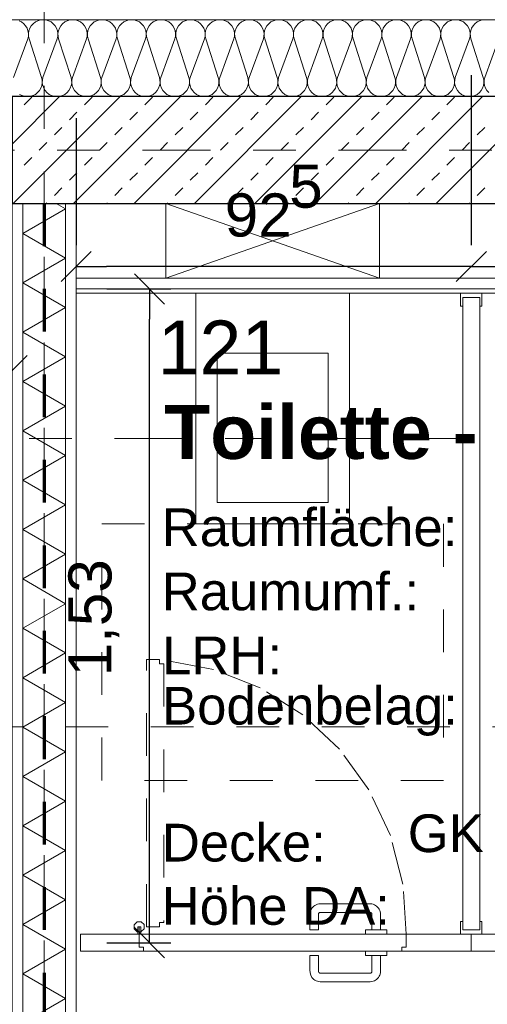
# Model space of a CAD drawing. Header units: metres. Extents: x -45.2 to 14.3, y -31.8 to 10.2.
# Tile 68 of 152: x -27.1 to -26, y -2 to 0.3. Entities that reach past the tile are written whole.
import ezdxf

# ---------------------------------------------------------------- set-up
doc = ezdxf.new("R2010")
doc.units = ezdxf.units.M
doc.header["$LTSCALE"] = 0.05
for name, pattern in [('Achsen 01', [5.291531, 3.175, -1.058062, 0.352704, -0.705764]), ('gestrichelt - 01', [2, 1, -1]), ('Raster 01', [2, 1, -1])]:
    doc.linetypes.add(name, pattern=pattern)
doc.layers.get('0').update_dxf_attribs({"lineweight": 25})
for name, color, linetype, lineweight in [('013_Beton und Stahlbetonarbeiten-330 Außenwände', 7, 'Continuous', 25), ('024_Fliesen_Plattenarbeiten-340 Fliesen', 7, 'Continuous', 9), ('027_Tischlerarbeiten-340 WC Trennwände', 7, 'Continuous', 9), ('039_Trockenbauarbeiten-340 Gipskarton', 7, 'Continuous', 9), ('AV1-Brandschutzkonzept-Brandschutzkonzept', 7, 'Continuous', 5), ('AV1-Schnitt Achsen', 7, 'Achsen 01', 18), ('AV1-Stempel-Raumstempel', 7, 'Continuous', 9), ('Keine', 7, 'Continuous', 9)]:
    doc.layers.add(name, color=color, linetype=linetype, lineweight=lineweight)
for name, color, linetype, lineweight, true_color in [('014_Fassadenarbeiten-330 mineralische Dämmung', 7, 'Continuous', 9, 0x666666), ('039_Trockenbauarbeiten-340 Dämmung', 7, 'Continuous', 9, 0xc0c0c0), ('045_Sanitärausstattung-allg.', 9, 'Continuous', 9, 0x808080), ('AV1-Achsen', 1, 'Achsen 01', 18, 0xff0000), ('AV1-Raster', 7, 'Raster 01', 9, 0xa6a6a6)]:
    doc.layers.add(name, color=color, linetype=linetype, lineweight=lineweight, true_color=true_color)
doc.styles.add('Arial', font='arial.ttf')
doc.styles.add('Arial (bold)', font='arialbd.ttf')

msp = doc.modelspace()

# ---------------------------------------------------------------- linework, layer by layer
at = {"color": 0, "linetype": 'Continuous', "lineweight": 15}
for p, q in [((-26.9604, -0.3079), (-26.8896, -0.2371)), ((-25.9646, -0.2371), (-26.0354, -0.3079)), ((-26.0354, -0.3079), (-25.9646, -0.2371)), ((-26.7888, -0.2896), (-26.7181, -0.3604)), ((-27.0396, -0.4811), (-27.1104, -0.5518)), ((-26.7181, -1.8904), (-26.7888, -1.8196))]:
    msp.add_line(p, q, dxfattribs=at)
at = {"color": 0, "linetype": 'ByBlock', "lineweight": -2}
for p, q in [((-26.925, -0.2725), (-26.8543, -0.2725)), ((-26, -0.2725), (-26.0707, -0.2725)), ((-26, -0.2725), (-25.9293, -0.2725)), ((-26.7535, -0.325), (-26.7535, -0.3957)), ((-26.7535, -1.855), (-26.7535, -1.7843))]:
    msp.add_line(p, q, dxfattribs=at)
at = {"layer": '013_Beton und Stahlbetonarbeiten-330 Außenwände', "color": 251, "linetype": 'Continuous', "lineweight": 13, "true_color": 0x4c4c4c}
for p, q in [((-26.9637, 0.125), (-27.075, 0.0137)), ((-26.8223, 0.125), (-27.0723, -0.125)), ((-27.0468, 0.1061), (-27.0292, 0.1237)), ((-26.6809, 0.125), (-26.9309, -0.125)), ((-26.9054, 0.1061), (-26.8877, 0.1237)), ((-26.5394, 0.125), (-26.7894, -0.125)), ((-26.764, 0.1061), (-26.7463, 0.1237)), ((-26.398, 0.125), (-26.648, -0.125)), ((-26.6226, 0.1061), (-26.6049, 0.1237)), ((-26.2566, 0.125), (-26.5066, -0.125)), ((-26.4811, 0.1061), (-26.4635, 0.1237)), ((-26.1152, 0.125), (-26.3652, -0.125)), ((-26.3397, 0.1061), (-26.322, 0.1237)), ((-25.9738, 0.125), (-26.2238, -0.125)), ((-26.1983, 0.1061), (-26.1806, 0.1237)), ((-25.8323, 0.125), (-26.0823, -0.125)), ((-26.0569, 0.1061), (-26.0392, 0.1237)), ((-26.9408, 0.0707), (-26.9231, 0.0884)), ((-26.7993, 0.0707), (-26.7817, 0.0884)), ((-26.6579, 0.0707), (-26.6402, 0.0884)), ((-26.5165, 0.0707), (-26.4988, 0.0884)), ((-26.3751, 0.0707), (-26.3574, 0.0884)), ((-26.2337, 0.0707), (-26.216, 0.0884)), ((-26.0922, 0.0707), (-26.0746, 0.0884)), ((-26.9761, 0.0354), (-26.9584, 0.053)), ((-26.8347, 0.0354), (-26.817, 0.053)), ((-26.6933, 0.0354), (-26.6756, 0.053)), ((-26.5519, 0.0354), (-26.5342, 0.053)), ((-26.4104, 0.0354), (-26.3928, 0.053)), ((-26.269, 0.0354), (-26.2513, 0.053)), ((-26.1276, 0.0354), (-26.1099, 0.053)), ((-25.9862, 0.0354), (-25.9685, 0.053)), ((-27.0115, 0), (-26.9938, 0.0177)), ((-26.8701, 0), (-26.8524, 0.0177)), ((-26.7286, 0), (-26.711, 0.0177)), ((-26.5872, 0), (-26.5695, 0.0177)), ((-26.4458, 0), (-26.4281, 0.0177)), ((-26.3044, 0), (-26.2867, 0.0177)), ((-26.163, 0), (-26.1453, 0.0177)), ((-26.0215, 0), (-26.0039, 0.0177)), ((-27.0468, -0.0354), (-27.0292, -0.0177)), ((-26.9054, -0.0354), (-26.8877, -0.0177)), ((-26.764, -0.0354), (-26.7463, -0.0177)), ((-26.6226, -0.0354), (-26.6049, -0.0177)), ((-26.4811, -0.0354), (-26.4635, -0.0177)), ((-26.3397, -0.0354), (-26.322, -0.0177)), ((-26.1983, -0.0354), (-26.1806, -0.0177)), ((-26.0569, -0.0354), (-26.0392, -0.0177)), ((-26.9408, -0.0707), (-26.9231, -0.053)), ((-26.7993, -0.0707), (-26.7817, -0.053)), ((-26.6579, -0.0707), (-26.6402, -0.053)), ((-26.5165, -0.0707), (-26.4988, -0.053)), ((-26.3751, -0.0707), (-26.3574, -0.053)), ((-26.2337, -0.0707), (-26.216, -0.053)), ((-26.0922, -0.0707), (-26.0746, -0.053)), ((-26.9761, -0.1061), (-26.9584, -0.0884)), ((-26.8347, -0.1061), (-26.817, -0.0884)), ((-26.6933, -0.1061), (-26.6756, -0.0884)), ((-26.5519, -0.1061), (-26.5342, -0.0884)), ((-26.4104, -0.1061), (-26.3928, -0.0884)), ((-26.269, -0.1061), (-26.2513, -0.0884)), ((-26.1276, -0.1061), (-26.1099, -0.0884)), ((-25.9862, -0.1061), (-25.9685, -0.0884)), ((-26.9951, -0.125), (-26.9938, -0.1237)), ((-26.8536, -0.125), (-26.8524, -0.1237)), ((-26.7122, -0.125), (-26.711, -0.1237)), ((-26.5708, -0.125), (-26.5695, -0.1237)), ((-26.4294, -0.125), (-26.4281, -0.1237)), ((-26.288, -0.125), (-26.2867, -0.1237)), ((-26.1465, -0.125), (-26.1453, -0.1237)), ((-26.0051, -0.125), (-26.0039, -0.1237))]:
    msp.add_line(p, q, dxfattribs=at)
at = {"layer": '013_Beton und Stahlbetonarbeiten-330 Außenwände'}
msp.add_lwpolyline([(-18.775, 0.125), (-27.075, 0.125), (-27.075, -0.125), (-18.775, -0.125)], close=True, dxfattribs=at)
at = {"layer": '014_Fassadenarbeiten-330 mineralische Dämmung'}
msp.add_lwpolyline([(-36.8275, -5.525), (-39.275, -5.525), (-39.275, 0.125), (-18.9, 0.125), (-18.9, 0.305), (-39.455, 0.305), (-39.455, -5.705), (-36.8275, -5.705)], close=True, dxfattribs=at)
for points in [[(-27.0716, 0.17), (-27.0384, 0.26), (-27.0384, 0.26), (-27.037, 0.2663), (-27.0368, 0.2728), (-27.0378, 0.2792), (-27.04, 0.2853), (-27.0433, 0.2908), (-27.0476, 0.2957), (-27.0527, 0.2997), (-27.0585, 0.3026)], [(-25.9616, 0.3044), (-25.968, 0.305), (-25.9745, 0.3044), (-25.9807, 0.3026), (-25.9865, 0.2997), (-25.9916, 0.2957), (-25.9959, 0.2908), (-25.9992, 0.2853), (-26.0014, 0.2792), (-26.0024, 0.2728), (-26.0022, 0.2663), (-26.0008, 0.26), (-25.9719, 0.17), (-25.9719, 0.17), (-25.9705, 0.1637), (-25.9703, 0.1572), (-25.9713, 0.1508), (-25.9735, 0.1447), (-25.9768, 0.1392), (-25.9811, 0.1343), (-25.9863, 0.1303), (-25.992, 0.1274), (-25.9982, 0.1256), (-26.0047, 0.125), (-26.0111, 0.1256), (-26.0174, 0.1274), (-26.0231, 0.1303), (-26.0282, 0.1343), (-26.0325, 0.1392), (-26.0358, 0.1447), (-26.038, 0.1508), (-26.0391, 0.1572), (-26.0389, 0.1637), (-26.0375, 0.17), (-26.0042, 0.26), (-26.0042, 0.26), (-26.0028, 0.2663), (-26.0026, 0.2728), (-26.0036, 0.2792), (-26.0058, 0.2853), (-26.0092, 0.2908), (-26.0134, 0.2957), (-26.0186, 0.2997), (-26.0243, 0.3026), (-26.0305, 0.3044), (-26.037, 0.305), (-26.0434, 0.3044), (-26.0497, 0.3026), (-26.0554, 0.2997), (-26.0605, 0.2957), (-26.0648, 0.2908), (-26.0681, 0.2853), (-26.0703, 0.2792), (-26.0714, 0.2728), (-26.0712, 0.2663), (-26.0698, 0.26), (-26.0408, 0.17), (-26.0408, 0.17), (-26.0395, 0.1637), (-26.0393, 0.1572), (-26.0403, 0.1508), (-26.0425, 0.1447), (-26.0458, 0.1392), (-26.0501, 0.1343), (-26.0552, 0.1303), (-26.061, 0.1274), (-26.0672, 0.1256), (-26.0736, 0.125), (-26.0801, 0.1256), (-26.0863, 0.1274), (-26.0921, 0.1303), (-26.0972, 0.1343), (-26.1015, 0.1392), (-26.1048, 0.1447), (-26.107, 0.1508), (-26.108, 0.1572), (-26.1078, 0.1637), (-26.1064, 0.17), (-26.0731, 0.26), (-26.0731, 0.26), (-26.0718, 0.2663), (-26.0716, 0.2728), (-26.0726, 0.2792), (-26.0748, 0.2853), (-26.0781, 0.2908), (-26.0824, 0.2957), (-26.0875, 0.2997), (-26.0933, 0.3026), (-26.0995, 0.3044), (-26.1059, 0.305), (-26.1124, 0.3044), (-26.1186, 0.3026), (-26.1244, 0.2997), (-26.1295, 0.2957), (-26.1338, 0.2908), (-26.1371, 0.2853), (-26.1393, 0.2792), (-26.1403, 0.2728), (-26.1401, 0.2663), (-26.1387, 0.26), (-26.1098, 0.17), (-26.1098, 0.17), (-26.1084, 0.1637), (-26.1082, 0.1572), (-26.1092, 0.1508), (-26.1114, 0.1447), (-26.1147, 0.1392), (-26.119, 0.1343), (-26.1241, 0.1303), (-26.1299, 0.1274), (-26.1361, 0.1256), (-26.1426, 0.125), (-26.149, 0.1256), (-26.1552, 0.1274), (-26.161, 0.1303), (-26.1661, 0.1343), (-26.1704, 0.1392), (-26.1737, 0.1447), (-26.1759, 0.1508), (-26.177, 0.1572), (-26.1768, 0.1637), (-26.1754, 0.17), (-26.1421, 0.26), (-26.1421, 0.26), (-26.1407, 0.2663), (-26.1405, 0.2728), (-26.1415, 0.2792), (-26.1437, 0.2853), (-26.147, 0.2908), (-26.1513, 0.2957), (-26.1564, 0.2997), (-26.1622, 0.3026), (-26.1684, 0.3044), (-26.1749, 0.305), (-26.1813, 0.3044), (-26.1875, 0.3026), (-26.1933, 0.2997), (-26.1984, 0.2957), (-26.2027, 0.2908), (-26.206, 0.2853), (-26.2082, 0.2792), (-26.2092, 0.2728), (-26.2091, 0.2663), (-26.2077, 0.26), (-26.1787, 0.17), (-26.1787, 0.17), (-26.1773, 0.1637), (-26.1772, 0.1572), (-26.1782, 0.1508), (-26.1804, 0.1447), (-26.1837, 0.1392), (-26.188, 0.1343), (-26.1931, 0.1303), (-26.1989, 0.1274), (-26.2051, 0.1256), (-26.2115, 0.125), (-26.218, 0.1256), (-26.2242, 0.1274), (-26.23, 0.1303), (-26.2351, 0.1343), (-26.2394, 0.1392), (-26.2427, 0.1447), (-26.2449, 0.1508), (-26.2459, 0.1572), (-26.2457, 0.1637), (-26.2443, 0.17), (-26.211, 0.26), (-26.211, 0.26), (-26.2096, 0.2663), (-26.2095, 0.2728), (-26.2105, 0.2792), (-26.2127, 0.2853), (-26.216, 0.2908), (-26.2203, 0.2957), (-26.2254, 0.2997), (-26.2312, 0.3026), (-26.2374, 0.3044), (-26.2438, 0.305), (-26.2503, 0.3044), (-26.2565, 0.3026), (-26.2623, 0.2997), (-26.2674, 0.2957), (-26.2717, 0.2908), (-26.275, 0.2853), (-26.2772, 0.2792), (-26.2782, 0.2728), (-26.278, 0.2663), (-26.2766, 0.26), (-26.2477, 0.17), (-26.2477, 0.17), (-26.2463, 0.1637), (-26.2461, 0.1572), (-26.2471, 0.1508), (-26.2493, 0.1447), (-26.2526, 0.1392), (-26.2569, 0.1343), (-26.262, 0.1303), (-26.2678, 0.1274), (-26.274, 0.1256), (-26.2805, 0.125), (-26.2869, 0.1256), (-26.2931, 0.1274), (-26.2989, 0.1303), (-26.304, 0.1343), (-26.3083, 0.1392), (-26.3116, 0.1447), (-26.3138, 0.1508), (-26.3148, 0.1572), (-26.3147, 0.1637), (-26.3133, 0.17), (-26.28, 0.26), (-26.28, 0.26), (-26.2786, 0.2663), (-26.2784, 0.2728), (-26.2794, 0.2792), (-26.2816, 0.2853), (-26.2849, 0.2908), (-26.2892, 0.2957), (-26.2943, 0.2997), (-26.3001, 0.3026), (-26.3063, 0.3044), (-26.3128, 0.305), (-26.3192, 0.3044), (-26.3254, 0.3026), (-26.3312, 0.2997), (-26.3363, 0.2957), (-26.3406, 0.2908), (-26.3439, 0.2853), (-26.3461, 0.2792), (-26.3471, 0.2728), (-26.3469, 0.2663), (-26.3456, 0.26), (-26.3166, 0.17), (-26.3166, 0.17), (-26.3152, 0.1637), (-26.315, 0.1572), (-26.3161, 0.1508), (-26.3183, 0.1447), (-26.3216, 0.1392), (-26.3259, 0.1343), (-26.331, 0.1303), (-26.3367, 0.1274), (-26.343, 0.1256), (-26.3494, 0.125), (-26.3559, 0.1256), (-26.3621, 0.1274), (-26.3679, 0.1303), (-26.373, 0.1343), (-26.3773, 0.1392), (-26.3806, 0.1447), (-26.3828, 0.1508), (-26.3838, 0.1572), (-26.3836, 0.1637), (-26.3822, 0.17), (-26.3489, 0.26), (-26.3489, 0.26), (-26.3475, 0.2663), (-26.3473, 0.2728), (-26.3484, 0.2792), (-26.3506, 0.2853), (-26.3539, 0.2908), (-26.3582, 0.2957), (-26.3633, 0.2997), (-26.3691, 0.3026), (-26.3753, 0.3044), (-26.3817, 0.305), (-26.3882, 0.3044), (-26.3944, 0.3026), (-26.4001, 0.2997), (-26.4053, 0.2957), (-26.4096, 0.2908), (-26.4129, 0.2853), (-26.4151, 0.2792), (-26.4161, 0.2728), (-26.4159, 0.2663), (-26.4145, 0.26), (-26.3856, 0.17), (-26.3856, 0.17), (-26.3842, 0.1637), (-26.384, 0.1572), (-26.385, 0.1508), (-26.3872, 0.1447), (-26.3905, 0.1392), (-26.3948, 0.1343), (-26.3999, 0.1303), (-26.4057, 0.1274), (-26.4119, 0.1256), (-26.4184, 0.125), (-26.4248, 0.1256), (-26.431, 0.1274), (-26.4368, 0.1303), (-26.4419, 0.1343), (-26.4462, 0.1392), (-26.4495, 0.1447), (-26.4517, 0.1508), (-26.4527, 0.1572), (-26.4525, 0.1637), (-26.4511, 0.17), (-26.4179, 0.26), (-26.4179, 0.26), (-26.4165, 0.2663), (-26.4163, 0.2728), (-26.4173, 0.2792), (-26.4195, 0.2853), (-26.4228, 0.2908), (-26.4271, 0.2957), (-26.4322, 0.2997), (-26.438, 0.3026), (-26.4442, 0.3044), (-26.4507, 0.305), (-26.4571, 0.3044), (-26.4633, 0.3026), (-26.4691, 0.2997), (-26.4742, 0.2957), (-26.4785, 0.2908), (-26.4818, 0.2853), (-26.484, 0.2792), (-26.485, 0.2728), (-26.4848, 0.2663), (-26.4834, 0.26), (-26.4545, 0.17), (-26.4545, 0.17), (-26.4531, 0.1637), (-26.4529, 0.1572), (-26.454, 0.1508), (-26.4562, 0.1447), (-26.4595, 0.1392), (-26.4637, 0.1343), (-26.4689, 0.1303), (-26.4746, 0.1274), (-26.4809, 0.1256), (-26.4873, 0.125), (-26.4938, 0.1256), (-26.5, 0.1274), (-26.5057, 0.1303), (-26.5109, 0.1343), (-26.5151, 0.1392), (-26.5185, 0.1447), (-26.5207, 0.1508), (-26.5217, 0.1572), (-26.5215, 0.1637), (-26.5201, 0.17), (-26.4868, 0.26), (-26.4868, 0.26), (-26.4854, 0.2663), (-26.4852, 0.2728), (-26.4863, 0.2792), (-26.4885, 0.2853), (-26.4918, 0.2908), (-26.4961, 0.2957), (-26.5012, 0.2997), (-26.5069, 0.3026), (-26.5132, 0.3044), (-26.5196, 0.305), (-26.526, 0.3044), (-26.5323, 0.3026), (-26.538, 0.2997), (-26.5432, 0.2957), (-26.5474, 0.2908), (-26.5507, 0.2853), (-26.5529, 0.2792), (-26.554, 0.2728), (-26.5538, 0.2663), (-26.5524, 0.26), (-26.5235, 0.17), (-26.5235, 0.17), (-26.5221, 0.1637), (-26.5219, 0.1572), (-26.5229, 0.1508), (-26.5251, 0.1447), (-26.5284, 0.1392), (-26.5327, 0.1343), (-26.5378, 0.1303), (-26.5436, 0.1274), (-26.5498, 0.1256), (-26.5562, 0.125), (-26.5627, 0.1256), (-26.5689, 0.1274), (-26.5747, 0.1303), (-26.5798, 0.1343), (-26.5841, 0.1392), (-26.5874, 0.1447), (-26.5896, 0.1508), (-26.5906, 0.1572), (-26.5904, 0.1637), (-26.589, 0.17), (-26.5558, 0.26), (-26.5558, 0.26), (-26.5544, 0.2663), (-26.5542, 0.2728), (-26.5552, 0.2792), (-26.5574, 0.2853), (-26.5607, 0.2908), (-26.565, 0.2957), (-26.5701, 0.2997), (-26.5759, 0.3026), (-26.5821, 0.3044), (-26.5885, 0.305), (-26.595, 0.3044), (-26.6012, 0.3026), (-26.607, 0.2997), (-26.6121, 0.2957), (-26.6164, 0.2908), (-26.6197, 0.2853), (-26.6219, 0.2792), (-26.6229, 0.2728), (-26.6227, 0.2663), (-26.6213, 0.26), (-26.5924, 0.17), (-26.5924, 0.17), (-26.591, 0.1637), (-26.5908, 0.1572), (-26.5918, 0.1508), (-26.594, 0.1447), (-26.5973, 0.1392), (-26.6016, 0.1343), (-26.6068, 0.1303), (-26.6125, 0.1274), (-26.6187, 0.1256), (-26.6252, 0.125), (-26.6316, 0.1256), (-26.6379, 0.1274), (-26.6436, 0.1303), (-26.6487, 0.1343), (-26.653, 0.1392), (-26.6563, 0.1447), (-26.6585, 0.1508), (-26.6596, 0.1572), (-26.6594, 0.1637), (-26.658, 0.17), (-26.6247, 0.26), (-26.6247, 0.26), (-26.6233, 0.2663), (-26.6231, 0.2728), (-26.6241, 0.2792), (-26.6264, 0.2853), (-26.6297, 0.2908), (-26.6339, 0.2957), (-26.6391, 0.2997), (-26.6448, 0.3026), (-26.651, 0.3044), (-26.6575, 0.305), (-26.6639, 0.3044), (-26.6702, 0.3026), (-26.6759, 0.2997), (-26.681, 0.2957), (-26.6853, 0.2908), (-26.6886, 0.2853), (-26.6908, 0.2792), (-26.6919, 0.2728), (-26.6917, 0.2663), (-26.6903, 0.26), (-26.6614, 0.17), (-26.6614, 0.17), (-26.66, 0.1637), (-26.6598, 0.1572), (-26.6608, 0.1508), (-26.663, 0.1447), (-26.6663, 0.1392), (-26.6706, 0.1343), (-26.6757, 0.1303), (-26.6815, 0.1274), (-26.6877, 0.1256), (-26.6941, 0.125), (-26.7006, 0.1256), (-26.7068, 0.1274), (-26.7126, 0.1303), (-26.7177, 0.1343), (-26.722, 0.1392), (-26.7253, 0.1447), (-26.7275, 0.1508), (-26.7285, 0.1572), (-26.7283, 0.1637), (-26.7269, 0.17), (-26.6937, 0.26), (-26.6937, 0.26), (-26.6923, 0.2663), (-26.6921, 0.2728), (-26.6931, 0.2792), (-26.6953, 0.2853), (-26.6986, 0.2908), (-26.7029, 0.2957), (-26.708, 0.2997), (-26.7138, 0.3026), (-26.72, 0.3044), (-26.7264, 0.305), (-26.7329, 0.3044), (-26.7391, 0.3026), (-26.7449, 0.2997), (-26.75, 0.2957), (-26.7543, 0.2908), (-26.7576, 0.2853), (-26.7598, 0.2792), (-26.7608, 0.2728), (-26.7606, 0.2663), (-26.7592, 0.26), (-26.7303, 0.17), (-26.7303, 0.17), (-26.7289, 0.1637), (-26.7287, 0.1572), (-26.7297, 0.1508), (-26.7319, 0.1447), (-26.7352, 0.1392), (-26.7395, 0.1343), (-26.7446, 0.1303), (-26.7504, 0.1274), (-26.7566, 0.1256), (-26.7631, 0.125), (-26.7695, 0.1256), (-26.7757, 0.1274), (-26.7815, 0.1303), (-26.7866, 0.1343), (-26.7909, 0.1392), (-26.7942, 0.1447), (-26.7964, 0.1508), (-26.7975, 0.1572), (-26.7973, 0.1637), (-26.7959, 0.17), (-26.7626, 0.26), (-26.7626, 0.26), (-26.7612, 0.2663), (-26.761, 0.2728), (-26.762, 0.2792), (-26.7642, 0.2853), (-26.7675, 0.2908), (-26.7718, 0.2957), (-26.7769, 0.2997), (-26.7827, 0.3026), (-26.7889, 0.3044), (-26.7954, 0.305), (-26.8018, 0.3044), (-26.808, 0.3026), (-26.8138, 0.2997), (-26.8189, 0.2957), (-26.8232, 0.2908), (-26.8265, 0.2853), (-26.8287, 0.2792), (-26.8298, 0.2728), (-26.8296, 0.2663), (-26.8282, 0.26), (-26.7992, 0.17), (-26.7992, 0.17), (-26.7978, 0.1637), (-26.7977, 0.1572), (-26.7987, 0.1508), (-26.8009, 0.1447), (-26.8042, 0.1392), (-26.8085, 0.1343), (-26.8136, 0.1303), (-26.8194, 0.1274), (-26.8256, 0.1256), (-26.832, 0.125), (-26.8385, 0.1256), (-26.8447, 0.1274), (-26.8505, 0.1303), (-26.8556, 0.1343), (-26.8599, 0.1392), (-26.8632, 0.1447), (-26.8654, 0.1508), (-26.8664, 0.1572), (-26.8662, 0.1637), (-26.8648, 0.17), (-26.8315, 0.26), (-26.8315, 0.26), (-26.8301, 0.2663), (-26.83, 0.2728), (-26.831, 0.2792), (-26.8332, 0.2853), (-26.8365, 0.2908), (-26.8408, 0.2957), (-26.8459, 0.2997), (-26.8517, 0.3026), (-26.8579, 0.3044), (-26.8643, 0.305), (-26.8708, 0.3044), (-26.877, 0.3026), (-26.8828, 0.2997), (-26.8879, 0.2957), (-26.8922, 0.2908), (-26.8955, 0.2853), (-26.8977, 0.2792), (-26.8987, 0.2728), (-26.8985, 0.2663), (-26.8971, 0.26), (-26.8682, 0.17), (-26.8682, 0.17), (-26.8668, 0.1637), (-26.8666, 0.1572), (-26.8676, 0.1508), (-26.8698, 0.1447), (-26.8731, 0.1392), (-26.8774, 0.1343), (-26.8825, 0.1303), (-26.8883, 0.1274), (-26.8945, 0.1256), (-26.901, 0.125), (-26.9074, 0.1256), (-26.9136, 0.1274), (-26.9194, 0.1303), (-26.9245, 0.1343), (-26.9288, 0.1392), (-26.9321, 0.1447), (-26.9343, 0.1508), (-26.9353, 0.1572), (-26.9352, 0.1637), (-26.9338, 0.17), (-26.9005, 0.26), (-26.9005, 0.26), (-26.8991, 0.2663), (-26.8989, 0.2728), (-26.8999, 0.2792), (-26.9021, 0.2853), (-26.9054, 0.2908), (-26.9097, 0.2957), (-26.9148, 0.2997), (-26.9206, 0.3026), (-26.9268, 0.3044), (-26.9333, 0.305), (-26.9397, 0.3044), (-26.9459, 0.3026), (-26.9517, 0.2997), (-26.9568, 0.2957), (-26.9611, 0.2908), (-26.9644, 0.2853), (-26.9666, 0.2792), (-26.9676, 0.2728), (-26.9675, 0.2663), (-26.9661, 0.26), (-26.9371, 0.17), (-26.9371, 0.17), (-26.9357, 0.1637), (-26.9355, 0.1572), (-26.9366, 0.1508), (-26.9388, 0.1447), (-26.9421, 0.1392), (-26.9464, 0.1343), (-26.9515, 0.1303), (-26.9573, 0.1274), (-26.9635, 0.1256), (-26.9699, 0.125), (-26.9764, 0.1256), (-26.9826, 0.1274), (-26.9884, 0.1303), (-26.9935, 0.1343), (-26.9978, 0.1392), (-27.0011, 0.1447), (-27.0033, 0.1508), (-27.0043, 0.1572), (-27.0041, 0.1637), (-27.0027, 0.17), (-26.9694, 0.26), (-26.9694, 0.26), (-26.968, 0.2663), (-26.9678, 0.2728), (-26.9689, 0.2792), (-26.9711, 0.2853), (-26.9744, 0.2908), (-26.9787, 0.2957), (-26.9838, 0.2997), (-26.9896, 0.3026), (-26.9958, 0.3044), (-27.0022, 0.305), (-27.0087, 0.3044), (-27.0149, 0.3026), (-27.0206, 0.2997), (-27.0258, 0.2957), (-27.0301, 0.2908), (-27.0334, 0.2853), (-27.0356, 0.2792), (-27.0366, 0.2728), (-27.0364, 0.2663), (-27.035, 0.26), (-27.0061, 0.17), (-27.0061, 0.17), (-27.0047, 0.1637), (-27.0045, 0.1572), (-27.0055, 0.1508), (-27.0077, 0.1447), (-27.011, 0.1392), (-27.0153, 0.1343), (-27.0204, 0.1303), (-27.0262, 0.1274), (-27.0324, 0.1256), (-27.0389, 0.125), (-27.0453, 0.1256), (-27.0515, 0.1274), (-27.0573, 0.1303)], [(-25.9593, 0.1343), (-25.9636, 0.1392), (-25.9669, 0.1447), (-25.9691, 0.1508), (-25.9701, 0.1572), (-25.9699, 0.1637), (-25.9685, 0.17), (-25.9353, 0.26)]]:
    msp.add_lwpolyline(points, dxfattribs=at)
at = {"layer": '024_Fliesen_Plattenarbeiten-340 Fliesen'}
msp.add_lwpolyline([(-26.925, -0.325), (-25.075, -0.325), (-25.075, -0.335), (-26.925, -0.335)], close=True, dxfattribs=at)
at = {"layer": '027_Tischlerarbeiten-340 WC Trennwände'}
for points in [[(-26.02, -0.345), (-25.98, -0.345), (-25.98, -0.365), (-25.975, -0.365), (-25.975, -0.335), (-26.025, -0.335), (-26.025, -0.365), (-26.02, -0.365)], [(-26.02, -1.825), (-26.02, -0.345), (-25.98, -0.345), (-25.98, -1.825)], [(-26.2125, -1.825), (-26.2125, -1.7918), (-26.2128, -1.7849), (-26.2144, -1.7792), (-26.2157, -1.7765), (-26.2174, -1.7739), (-26.2194, -1.7715), (-26.2217, -1.7694), (-26.2269, -1.7661), (-26.2298, -1.765), (-26.2327, -1.7642), (-26.2367, -1.7638), (-26.2393, -1.7638), (-26.3345, -1.7638), (-26.3536, -1.7638), (-26.3572, -1.7641), (-26.3603, -1.7649), (-26.3633, -1.766), (-26.3661, -1.7675), (-26.3686, -1.7694), (-26.3709, -1.7715), (-26.373, -1.7739), (-26.3759, -1.7791), (-26.3775, -1.785), (-26.3776, -1.7853), (-26.3778, -1.7909), (-26.3778, -1.825), (-26.3578, -1.825), (-26.3578, -1.7909), (-26.3578, -1.7881), (-26.3578, -1.788), (-26.3574, -1.7868), (-26.3569, -1.7858), (-26.3565, -1.7853), (-26.356, -1.7849), (-26.3555, -1.7845), (-26.3549, -1.7842), (-26.3543, -1.784), (-26.3537, -1.7838), (-26.3531, -1.7838), (-26.3345, -1.7838), (-26.2393, -1.7838), (-26.2365, -1.7838), (-26.236, -1.784), (-26.2354, -1.7842), (-26.2343, -1.7849), (-26.2339, -1.7853), (-26.2335, -1.7858), (-26.2331, -1.7863), (-26.2329, -1.7869), (-26.2326, -1.788), (-26.2325, -1.7918), (-26.2325, -1.825)], [(-26.766, -1.8126), (-26.7659, -1.8222), (-26.7726, -1.829), (-26.7822, -1.8291), (-26.789, -1.8224), (-26.7891, -1.8128), (-26.7824, -1.806), (-26.7728, -1.8059)], [(-26.781, -1.8175), (-26.7775, -1.8175), (-26.7775, -1.835), (-26.781, -1.835)], [(-26.7775, -1.8175), (-26.774, -1.8175), (-26.774, -1.835), (-26.7775, -1.835)], [(-26.02, -1.825), (-25.98, -1.825), (-25.98, -1.805), (-25.975, -1.805), (-25.975, -1.835), (-26.025, -1.835), (-26.025, -1.805), (-26.02, -1.805)], [(-26.7775, -1.865), (-26.7775, -1.835), (-26.915, -1.835), (-26.915, -1.875), (-26.7675, -1.875), (-26.7675, -1.865)], [(-26.7775, -1.835), (-26.1525, -1.835), (-26.1525, -1.865), (-26.1625, -1.865), (-26.1625, -1.875), (-26.7675, -1.875), (-26.7675, -1.865), (-26.7775, -1.865)], [(-26.1975, -1.835), (-26.1975, -1.825), (-26.2475, -1.825), (-26.2475, -1.835)], [(-26.1525, -1.865), (-26.1625, -1.865), (-26.1625, -1.875), (-26, -1.875), (-26, -1.835), (-26.1525, -1.835)], [(-25.8625, -1.865), (-25.8625, -1.835), (-26, -1.835), (-26, -1.875), (-25.8525, -1.875), (-25.8525, -1.865)], [(-26.2125, -1.885), (-26.2125, -1.9182), (-26.2128, -1.9251), (-26.2144, -1.9308), (-26.2157, -1.9335), (-26.2174, -1.9361), (-26.2194, -1.9385), (-26.2217, -1.9406), (-26.2269, -1.9439), (-26.2298, -1.945), (-26.2327, -1.9458), (-26.2367, -1.9462), (-26.2393, -1.9462), (-26.3345, -1.9462), (-26.3536, -1.9462), (-26.3572, -1.9459), (-26.3603, -1.9451), (-26.3633, -1.944), (-26.3661, -1.9425), (-26.3686, -1.9406), (-26.3709, -1.9385), (-26.373, -1.9361), (-26.3759, -1.9309), (-26.3775, -1.925), (-26.3776, -1.9247), (-26.3778, -1.9191), (-26.3778, -1.885), (-26.3578, -1.885), (-26.3578, -1.9191), (-26.3578, -1.9219), (-26.3578, -1.922), (-26.3574, -1.9232), (-26.3569, -1.9242), (-26.3565, -1.9247), (-26.356, -1.9251), (-26.3555, -1.9255), (-26.3549, -1.9258), (-26.3543, -1.926), (-26.3537, -1.9262), (-26.3531, -1.9262), (-26.3345, -1.9262), (-26.2393, -1.9262), (-26.2365, -1.9262), (-26.236, -1.926), (-26.2354, -1.9258), (-26.2343, -1.9251), (-26.2339, -1.9247), (-26.2335, -1.9242), (-26.2331, -1.9237), (-26.2329, -1.9231), (-26.2326, -1.922), (-26.2325, -1.9182), (-26.2325, -1.885)], [(-26.1975, -1.875), (-26.1975, -1.885), (-26.2475, -1.885), (-26.2475, -1.875)]]:
    msp.add_lwpolyline(points, close=True, dxfattribs=at)
at = {"layer": '027_Tischlerarbeiten-340 WC Trennwände', "color": 253, "linetype": 'gestrichelt - 01', "lineweight": 9, "true_color": 0xa6a6a6}
msp.add_lwpolyline([(-26.76, -1.8175), (-26.76, -1.1925), (-26.73, -1.1925), (-26.73, -1.2025), (-26.72, -1.2025), (-26.72, -1.8075), (-26.73, -1.8075), (-26.73, -1.8175)], close=True, dxfattribs=at)
msp.add_lwpolyline([(-26.1525, -1.835), (-26.16, -1.7175), (-26.1893, -1.6036), (-26.2395, -1.4971), (-26.3087, -1.4019), (-26.3946, -1.3214), (-26.494, -1.2584), (-26.6035, -1.2152), (-26.7191, -1.1932)], dxfattribs=at)
at = {"layer": '039_Trockenbauarbeiten-340 Dämmung'}
msp.add_lwpolyline([(-27.05, -3.775), (-27.05, -0.125), (-26.95, -0.125), (-26.95, -3.775)], close=True, dxfattribs=at)
msp.add_lwpolyline([(-27.05, -2.0429), (-26.95, -1.9852), (-27.05, -1.9275), (-26.95, -1.8697), (-27.05, -1.812), (-26.95, -1.7543), (-27.05, -1.6965), (-26.95, -1.6388), (-27.05, -1.5811), (-26.95, -1.5233), (-27.05, -1.4656), (-26.95, -1.4079), (-27.05, -1.3501), (-26.95, -1.2924), (-27.05, -1.2347), (-26.95, -1.1769), (-27.05, -1.1192), (-26.95, -1.0615), (-27.05, -1.0037), (-26.95, -0.946), (-27.05, -0.8882), (-26.95, -0.8305), (-27.05, -0.7728), (-26.95, -0.715), (-27.05, -0.6573), (-26.95, -0.5996), (-27.05, -0.5418), (-26.95, -0.4841), (-27.05, -0.4264), (-26.95, -0.3686), (-27.05, -0.3109), (-26.95, -0.2532), (-27.05, -0.1954), (-26.95, -0.1377), (-26.972, -0.125)], dxfattribs=at)
at = {"layer": '039_Trockenbauarbeiten-340 Gipskarton'}
for points in [[(-27.075, -3.75), (-27.075, -0.125), (-27.05, -0.125), (-27.05, -3.75)], [(-26.925, -3.75), (-26.925, -0.125), (-26.95, -0.125), (-26.95, -3.75)], [(-26.925, -0.3), (-26.925, -0.325), (-25.075, -0.325), (-25.075, -0.3)]]:
    msp.add_lwpolyline(points, close=True, dxfattribs=at)
at = {"layer": '045_Sanitärausstattung-allg.'}
for p, q in [((-26.715, -0.3), (-26.215, -0.125)), ((-26.215, -0.3), (-26.715, -0.125))]:
    msp.add_line(p, q, dxfattribs=at)
for points in [[(-26.715, -0.125), (-26.215, -0.125), (-26.215, -0.3), (-26.715, -0.3)], [(-26.645, -0.335), (-26.285, -0.335), (-26.285, -0.875), (-26.645, -0.875)], [(-26.595, -0.475), (-26.335, -0.475), (-26.335, -0.825), (-26.595, -0.825)]]:
    msp.add_lwpolyline(points, close=True, dxfattribs=at)
at = {"layer": '045_Sanitärausstattung-allg.', "linetype": 'Raster 01'}
msp.add_lwpolyline([(-26.865, -0.875), (-26.065, -0.875), (-26.065, -1.475), (-26.865, -1.475)], close=True, dxfattribs=at)
at = {"layer": 'AV1-Achsen'}
msp.add_line((-43.2844, 0), (4.2656, 0), dxfattribs=at)
at = {"layer": 'AV1-Brandschutzkonzept-Brandschutzkonzept', "color": 220, "linetype": 'gestrichelt - 01', "lineweight": 70, "true_color": 0xff00bc}
msp.add_line((-27, -0.125), (-27, -3.775), dxfattribs=at)
at = {"layer": 'AV1-Raster'}
for p, q in [((-27, -22.95), (-27, 1.35)), ((1.35, -1.35), (-40.5, -1.35))]:
    msp.add_line(p, q, dxfattribs=at)
at = {"layer": 'AV1-Schnitt Achsen'}
msp.add_line((-43.35, -0.675), (4.2, -0.675), dxfattribs=at)
at = {"layer": 'Defpoints', "color": 0, "lineweight": 0}
for p, q in [((-27.05, -0.125), (-27.05, -0.125)), ((-26.925, -0.125), (-26.925, -0.125)), ((-26.925, -0.125), (-26.925, -0.125)), ((-26.925, -0.2725), (-26.925, -0.2725)), ((-26, -0.2725), (-26, -0.2725)), ((-27.05, -0.325), (-27.05, -0.325)), ((-27.05, -0.325), (-27.05, -0.325)), ((-26.7535, -0.325), (-26.7535, -0.325)), ((-26, -0.325), (-26, -0.325)), ((-26, -0.325), (-26, -0.325)), ((-26.925, -0.4257), (-26.925, -0.4257))]:
    msp.add_line(p, q, dxfattribs=at)
at = {"layer": 'Keine', "color": 0, "linetype": 'Continuous', "lineweight": -2}
for p, q in [((-26, 0.175), (-26, -0.2225)), ((-26, 0.175), (-26, -0.2225)), ((-26.925, 0.0743), (-26.925, -0.2225)), ((-26.0707, -0.2725), (-26.8543, -0.2725)), ((-26.8535, -0.325), (-26.7035, -0.325)), ((-26.7535, -1.7843), (-26.7535, -0.3957)), ((-26.8535, -1.855), (-26.7035, -1.855))]:
    msp.add_line(p, q, dxfattribs=at)

# ---------------------------------------------------------------- texts
at = {"layer": 'AV1-Stempel-Raumstempel', "attachment_point": 7}
for s, insert, char_height, style in [('121', (-26.7342, -0.5251), 0.12609, 'Arial'), ('Toilette - Damen', (-26.7188, -0.7246), 0.12609, 'Arial (bold)'), ('Raumfläche:', (-26.7247, -0.9281), 0.088263, 'Arial'), ('Raumumf.:', (-26.7247, -1.0781), 0.08826, 'Arial'), ('LRH:', (-26.724, -1.2266), 0.08826, 'Arial'), ('Bodenbelag:', (-26.724, -1.371), 0.088263, 'Arial'), ('Decke:', (-26.7245, -1.6661), 0.08826, 'Arial'), ('GK Abhangdecke', (-26.1487, -1.6695), 0.088263, 'Arial'), ('Höhe DA:', (-26.7249, -1.8142), 0.08826, 'Arial')]:
    msp.add_mtext(s, dxfattribs=dict(at, insert=insert, char_height=char_height, style=style))
at = {"layer": 'Keine', "color": 0, "lineweight": 13, "attachment_point": 7, "style": 'Arial'}
for s, insert, char_height in [('5', (-26.4263, -0.1365), 0.1009), ('92', (-26.5772, -0.2038), 0.10087)]:
    msp.add_mtext(s, dxfattribs=dict(at, insert=insert, char_height=char_height))
at = {"layer": 'Keine', "color": 0, "lineweight": 13, "insert": (-26.8236, -1.2316), "char_height": 0.10087, "attachment_point": 7, "rotation": 90, "style": 'Arial'}
msp.add_mtext('1,53', dxfattribs=at)

doc.saveas('drawing.dxf')
